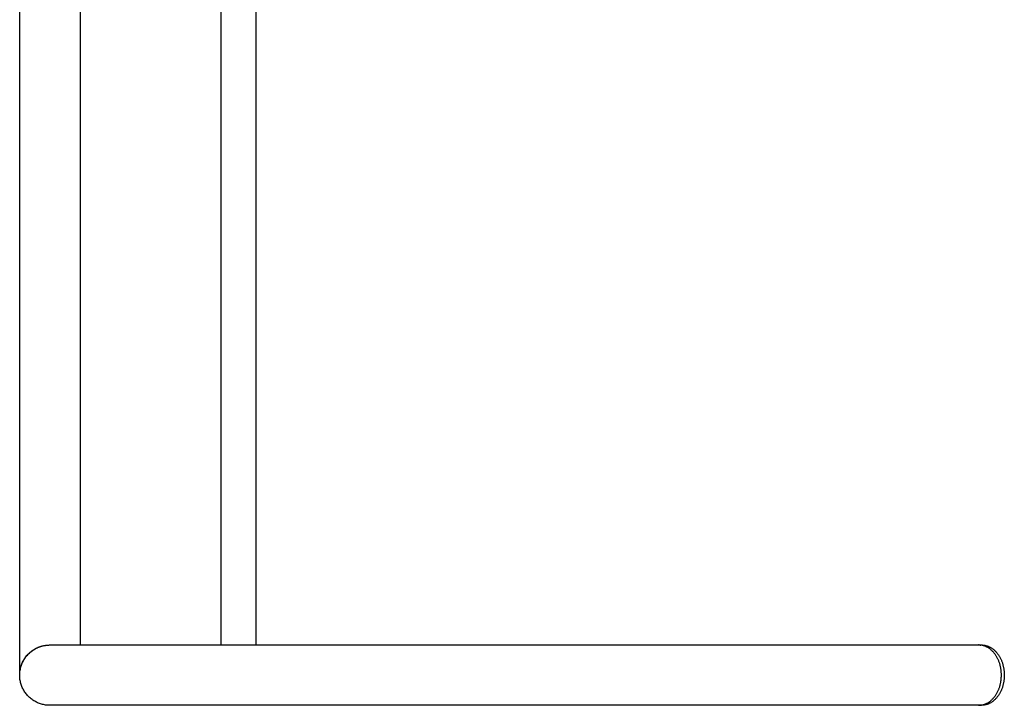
# Model space of a CAD drawing. Header units: millimetres. Extents: x 5000 to 6232, y 0 to 1346.
# Tile 5 of 11: x 5720 to 6177, y 710 to 1028. Entities that reach past the tile are written whole.
import ezdxf

# ---------------------------------------------------------------- set-up
doc = ezdxf.new("R2010")
doc.units = ezdxf.units.MM
doc.layers.add('Make2D$Sichtbar$Kurven', color=18, linetype='Continuous', true_color=0x000000)

msp = doc.modelspace()

# ---------------------------------------------------------------- linework, layer by layer
at = {"layer": 'Make2D$Sichtbar$Kurven', "color": 18, "lineweight": -3, "true_color": 0x000000}
for p, q in [((5720.01, 723.54), (5720.01, 1223.54)), ((5813.51, 737.54), (5813.51, 1223.54)), ((5829.51, 1223.54), (5829.51, 737.54)), ((5748.01, 1123.42), (5748.01, 737.54)), ((5726.77, 735.52), (5727.18, 735.76)), ((5726.92, 735.61), (5727.34, 735.85)), ((5727.18, 735.76), (5727.6, 735.99)), ((5727.34, 735.85), (5727.77, 736.07)), ((5727.6, 735.99), (5728.03, 736.2)), ((5727.77, 736.07), (5728.21, 736.28)), ((5728.03, 736.2), (5728.47, 736.4)), ((5728.21, 736.28), (5728.65, 736.48)), ((5728.47, 736.4), (5728.91, 736.58)), ((5728.65, 736.48), (5729.1, 736.65)), ((5728.91, 736.58), (5729.36, 736.74)), ((5729.1, 736.65), (5729.56, 736.82)), ((5729.36, 736.74), (5729.82, 736.9)), ((5729.56, 736.82), (5730.02, 736.96)), ((5729.82, 736.9), (5730.28, 737.03)), ((5730.02, 736.96), (5730.49, 737.09)), ((5730.28, 737.03), (5730.74, 737.15)), ((5730.49, 737.09), (5730.96, 737.21)), ((5730.74, 737.15), (5731.21, 737.26)), ((5730.96, 737.21), (5731.44, 737.3)), ((5731.21, 737.26), (5731.68, 737.34)), ((5731.44, 737.3), (5731.92, 737.38)), ((5731.68, 737.34), (5732.15, 737.42)), ((5731.92, 737.38), (5732.4, 737.45)), ((5732.15, 737.42), (5732.63, 737.47)), ((5732.4, 737.45), (5732.88, 737.49)), ((5732.63, 737.47), (5733.11, 737.51)), ((5732.88, 737.49), (5733.37, 737.53)), ((5733.11, 737.51), (5733.58, 737.53)), ((5733.37, 737.53), (5733.85, 737.54)), ((5733.58, 737.53), (5734.06, 737.54)), ((5734.06, 737.54), (6165, 737.54)), ((6165, 737.54), (6166.35, 737.54)), ((6165.25, 737.54), (6165, 737.54)), ((6165.51, 737.52), (6165.25, 737.54)), ((6165.77, 737.5), (6165.51, 737.52)), ((6165.67, 737.51), (6165.84, 737.52)), ((6166.03, 737.47), (6165.77, 737.5)), ((6165.84, 737.52), (6166.01, 737.53)), ((6166.01, 737.53), (6166.18, 737.54)), ((6166.29, 737.43), (6166.03, 737.47)), ((6166.18, 737.54), (6166.36, 737.54)), ((6166.55, 737.39), (6166.29, 737.43)), ((6166.36, 737.54), (6166.62, 737.54)), ((6166.8, 737.33), (6166.55, 737.39)), ((6166.62, 737.54), (6166.88, 737.52)), ((6167.06, 737.27), (6166.8, 737.33)), ((6166.88, 737.52), (6167.14, 737.5)), ((6167.31, 737.2), (6167.06, 737.27)), ((6167.14, 737.5), (6167.39, 737.47)), ((6167.56, 737.12), (6167.31, 737.2)), ((6167.39, 737.47), (6167.65, 737.43)), ((6167.81, 737.03), (6167.56, 737.12)), ((6167.65, 737.43), (6167.91, 737.39)), ((6168.06, 736.94), (6167.81, 737.03)), ((6167.91, 737.39), (6168.16, 737.33)), ((6168.31, 736.83), (6168.06, 736.94)), ((6168.16, 737.33), (6168.41, 737.27)), ((6168.55, 736.72), (6168.31, 736.83)), ((6168.41, 737.27), (6168.67, 737.2)), ((6168.79, 736.6), (6168.55, 736.72)), ((6168.67, 737.2), (6168.92, 737.12)), ((6169.03, 736.48), (6168.79, 736.6)), ((6168.92, 737.12), (6169.17, 737.03)), ((6169.27, 736.34), (6169.03, 736.48)), ((6169.17, 737.03), (6169.42, 736.93)), ((6169.51, 736.2), (6169.27, 736.34)), ((6169.42, 736.93), (6169.67, 736.83)), ((6169.74, 736.05), (6169.51, 736.2)), ((6169.67, 736.83), (6169.92, 736.72)), ((6169.98, 735.89), (6169.74, 736.05)), ((6169.92, 736.72), (6170.16, 736.6)), ((6170.2, 735.72), (6169.98, 735.89)), ((6170.16, 736.6), (6170.4, 736.47)), ((6170.43, 735.55), (6170.2, 735.72)), ((6170.4, 736.47), (6170.64, 736.33)), ((6170.64, 736.33), (6170.87, 736.19)), ((6170.87, 736.19), (6171.11, 736.04)), ((6171.11, 736.04), (6171.33, 735.88)), ((6171.33, 735.88), (6171.56, 735.72)), ((6171.56, 735.72), (6171.78, 735.55)), ((5722.06, 730.83), (5722.32, 731.23)), ((5722.1, 730.91), (5722.37, 731.32)), ((5722.32, 731.23), (5722.59, 731.63)), ((5722.37, 731.32), (5722.64, 731.72)), ((5722.59, 731.63), (5722.87, 732.02)), ((5722.64, 731.72), (5722.93, 732.11)), ((5722.87, 732.02), (5723.17, 732.39)), ((5722.93, 732.11), (5723.24, 732.49)), ((5723.17, 732.39), (5723.48, 732.76)), ((5723.24, 732.49), (5723.55, 732.85)), ((5723.48, 732.76), (5723.8, 733.11)), ((5723.55, 732.85), (5723.88, 733.21)), ((5723.8, 733.11), (5724.13, 733.46)), ((5723.88, 733.21), (5724.22, 733.56)), ((5724.13, 733.46), (5724.48, 733.79)), ((5724.22, 733.56), (5724.58, 733.89)), ((5724.48, 733.79), (5724.83, 734.11)), ((5724.58, 733.89), (5724.94, 734.21)), ((5724.83, 734.11), (5725.2, 734.42)), ((5724.94, 734.21), (5725.32, 734.52)), ((5725.2, 734.42), (5725.58, 734.71)), ((5725.32, 734.52), (5725.7, 734.81)), ((5725.58, 734.71), (5725.96, 735)), ((5725.7, 734.81), (5726.1, 735.09)), ((5725.96, 735), (5726.36, 735.26)), ((5726.1, 735.09), (5726.5, 735.36)), ((5726.36, 735.26), (5726.77, 735.52)), ((5726.5, 735.36), (5726.92, 735.61)), ((6170.65, 735.37), (6170.43, 735.55)), ((6170.87, 735.18), (6170.65, 735.37)), ((6171.08, 734.99), (6170.87, 735.18)), ((6171.29, 734.79), (6171.08, 734.99)), ((6171.49, 734.58), (6171.29, 734.79)), ((6171.7, 734.37), (6171.49, 734.58)), ((6171.89, 734.15), (6171.7, 734.37)), ((6171.78, 735.55), (6172, 735.37)), ((6172.09, 733.92), (6171.89, 734.15)), ((6172, 735.37), (6172.22, 735.18)), ((6172.28, 733.68), (6172.09, 733.92)), ((6172.22, 735.18), (6172.43, 734.98)), ((6172.47, 733.44), (6172.28, 733.68)), ((6172.43, 734.98), (6172.64, 734.78)), ((6172.65, 733.19), (6172.47, 733.44)), ((6172.64, 734.78), (6172.85, 734.57)), ((6172.83, 732.94), (6172.65, 733.19)), ((6173, 732.68), (6172.83, 732.94)), ((6172.85, 734.57), (6173.06, 734.36)), ((6173.17, 732.42), (6173, 732.68)), ((6173.06, 734.36), (6173.25, 734.13)), ((6173.33, 732.15), (6173.17, 732.42)), ((6173.25, 734.13), (6173.45, 733.91)), ((6173.48, 731.88), (6173.33, 732.15)), ((6173.45, 733.91), (6173.64, 733.67)), ((6173.64, 731.6), (6173.48, 731.88)), ((6173.64, 733.67), (6173.82, 733.43)), ((6173.78, 731.32), (6173.64, 731.6)), ((6173.92, 731.03), (6173.78, 731.32)), ((6173.82, 733.43), (6174, 733.19)), ((6174, 733.19), (6174.18, 732.94)), ((6174.18, 732.94), (6174.35, 732.68)), ((6174.35, 732.68), (6174.52, 732.41)), ((6174.52, 732.41), (6174.68, 732.15)), ((6174.68, 732.15), (6174.84, 731.87)), ((6174.84, 731.87), (6174.99, 731.59)), ((6174.99, 731.59), (6175.14, 731.31)), ((6175.14, 731.31), (6175.28, 731.02)), ((5720.31, 726.43), (5720.41, 726.9)), ((5720.31, 726.39), (5720.41, 726.86)), ((5720.41, 726.9), (5720.54, 727.37)), ((5720.41, 726.86), (5720.53, 727.33)), ((5720.53, 727.33), (5720.67, 727.78)), ((5720.54, 727.37), (5720.68, 727.84)), ((5720.67, 727.78), (5720.82, 728.24)), ((5720.68, 727.84), (5720.84, 728.3)), ((5720.82, 728.24), (5720.99, 728.69)), ((5720.84, 728.3), (5721.01, 728.75)), ((5720.99, 728.69), (5721.18, 729.13)), ((5721.01, 728.75), (5721.2, 729.2)), ((5721.18, 729.13), (5721.38, 729.57)), ((5721.2, 729.2), (5721.4, 729.64)), ((5721.38, 729.57), (5721.59, 729.99)), ((5721.4, 729.64), (5721.62, 730.07)), ((5721.59, 729.99), (5721.82, 730.42)), ((5721.62, 730.07), (5721.85, 730.5)), ((5721.82, 730.42), (5722.06, 730.83)), ((5721.85, 730.5), (5722.1, 730.91)), ((6174.06, 730.74), (6173.92, 731.03)), ((6174.19, 730.44), (6174.06, 730.74)), ((6174.31, 730.14), (6174.19, 730.44)), ((6174.43, 729.83), (6174.31, 730.14)), ((6174.55, 729.53), (6174.43, 729.83)), ((6174.66, 729.21), (6174.55, 729.53)), ((6174.76, 728.9), (6174.66, 729.21)), ((6174.85, 728.58), (6174.76, 728.9)), ((6174.94, 728.26), (6174.85, 728.58)), ((6175.03, 727.93), (6174.94, 728.26)), ((6175.11, 727.61), (6175.03, 727.93)), ((6175.18, 727.28), (6175.11, 727.61)), ((6175.24, 726.95), (6175.18, 727.28)), ((6175.3, 726.61), (6175.24, 726.95)), ((6175.28, 731.02), (6175.41, 730.73)), ((6175.36, 726.28), (6175.3, 726.61)), ((6175.41, 730.73), (6175.54, 730.43)), ((6175.54, 730.43), (6175.67, 730.13)), ((6175.67, 730.13), (6175.79, 729.83)), ((6175.79, 729.83), (6175.9, 729.52)), ((6175.9, 729.52), (6176.01, 729.21)), ((6176.01, 729.21), (6176.11, 728.89)), ((6176.11, 728.89), (6176.21, 728.58)), ((6176.21, 728.58), (6176.3, 728.25)), ((6176.3, 728.25), (6176.38, 727.93)), ((6176.38, 727.93), (6176.46, 727.6)), ((6176.46, 727.6), (6176.53, 727.27)), ((6176.53, 727.27), (6176.6, 726.94)), ((6176.6, 726.94), (6176.66, 726.61)), ((6176.66, 726.61), (6176.71, 726.27)), ((5720, 723.54), (5720.01, 724.02)), ((5720.01, 723.05), (5720, 723.54)), ((5720.01, 724.02), (5720.04, 724.51)), ((5720.01, 723.54), (5720.02, 724.02)), ((5720.04, 722.56), (5720.01, 723.05)), ((5720.02, 724.02), (5720.04, 724.5)), ((5720.04, 724.51), (5720.08, 724.99)), ((5720.04, 724.5), (5720.09, 724.97)), ((5720.08, 722.08), (5720.04, 722.56)), ((5720.08, 724.99), (5720.14, 725.47)), ((5720.14, 721.59), (5720.08, 722.08)), ((5720.09, 724.97), (5720.14, 725.45)), ((5720.14, 725.47), (5720.21, 725.95)), ((5720.14, 725.45), (5720.22, 725.92)), ((5720.21, 725.95), (5720.31, 726.43)), ((5720.22, 725.92), (5720.31, 726.39)), ((6175.41, 725.94), (6175.36, 726.28)), ((6175.45, 725.6), (6175.41, 725.94)), ((6175.48, 725.26), (6175.45, 725.6)), ((6175.51, 724.92), (6175.48, 725.26)), ((6175.48, 721.83), (6175.51, 722.17)), ((6175.53, 724.57), (6175.51, 724.92)), ((6175.51, 722.17), (6175.53, 722.51)), ((6175.55, 724.23), (6175.53, 724.57)), ((6175.53, 722.51), (6175.55, 722.85)), ((6175.56, 723.88), (6175.55, 724.23)), ((6175.55, 722.85), (6175.56, 723.2)), ((6175.56, 723.54), (6175.56, 723.88)), ((6175.56, 723.2), (6175.56, 723.54)), ((6176.71, 726.27), (6176.76, 725.93)), ((6176.76, 725.93), (6176.8, 725.59)), ((6176.8, 725.59), (6176.83, 725.25)), ((6176.83, 725.25), (6176.86, 724.91)), ((6176.86, 722.16), (6176.83, 721.82)), ((6176.86, 724.91), (6176.88, 724.57)), ((6176.88, 722.51), (6176.86, 722.16)), ((6176.88, 724.57), (6176.9, 724.23)), ((6176.9, 722.85), (6176.88, 722.51)), ((6176.9, 724.23), (6176.91, 723.88)), ((6176.91, 723.2), (6176.9, 722.85)), ((6176.91, 723.88), (6176.91, 723.54)), ((6176.91, 723.54), (6176.91, 723.2)), ((5720.22, 721.11), (5720.14, 721.59)), ((5720.31, 720.63), (5720.22, 721.11)), ((5720.42, 720.15), (5720.31, 720.63)), ((5720.55, 719.68), (5720.42, 720.15)), ((5720.69, 719.21), (5720.55, 719.68)), ((5720.85, 718.75), (5720.69, 719.21)), ((5721.02, 718.3), (5720.85, 718.75)), ((5721.21, 717.85), (5721.02, 718.3)), ((5721.42, 717.4), (5721.21, 717.85)), ((5721.64, 716.97), (5721.42, 717.4)), ((6174.44, 717.25), (6174.55, 717.56)), ((6174.55, 717.56), (6174.66, 717.87)), ((6174.66, 717.87), (6174.76, 718.19)), ((6174.76, 718.19), (6174.85, 718.5)), ((6174.85, 718.5), (6174.94, 718.83)), ((6174.94, 718.83), (6175.03, 719.15)), ((6175.03, 719.15), (6175.11, 719.48)), ((6175.11, 719.48), (6175.18, 719.81)), ((6175.18, 719.81), (6175.24, 720.14)), ((6175.24, 720.14), (6175.3, 720.47)), ((6175.3, 720.47), (6175.36, 720.81)), ((6175.36, 720.81), (6175.41, 721.15)), ((6175.41, 721.15), (6175.45, 721.49)), ((6175.45, 721.49), (6175.48, 721.83)), ((6175.9, 717.55), (6175.79, 717.25)), ((6176.01, 717.87), (6175.9, 717.55)), ((6176.11, 718.18), (6176.01, 717.87)), ((6176.21, 718.5), (6176.11, 718.18)), ((6176.3, 718.82), (6176.21, 718.5)), ((6176.38, 719.15), (6176.3, 718.82)), ((6176.46, 719.47), (6176.38, 719.15)), ((6176.53, 719.8), (6176.46, 719.47)), ((6176.6, 720.13), (6176.53, 719.8)), ((6176.66, 720.47), (6176.6, 720.13)), ((6176.71, 720.8), (6176.66, 720.47)), ((6176.76, 721.14), (6176.71, 720.8)), ((6176.8, 721.48), (6176.76, 721.14)), ((6176.83, 721.82), (6176.8, 721.48)), ((5721.88, 716.54), (5721.64, 716.97)), ((5722.13, 716.12), (5721.88, 716.54)), ((5722.4, 715.71), (5722.13, 716.12)), ((5722.68, 715.31), (5722.4, 715.71)), ((5722.97, 714.92), (5722.68, 715.31)), ((5723.28, 714.54), (5722.97, 714.92)), ((5723.6, 714.17), (5723.28, 714.54)), ((5723.93, 713.82), (5723.6, 714.17)), ((5724.28, 713.47), (5723.93, 713.82)), ((5724.63, 713.14), (5724.28, 713.47)), ((5725, 712.82), (5724.63, 713.14)), ((5725.38, 712.51), (5725, 712.82)), ((6171.7, 712.72), (6171.9, 712.95)), ((6171.9, 712.95), (6172.1, 713.17)), ((6172.1, 713.17), (6172.29, 713.41)), ((6172.29, 713.41), (6172.47, 713.65)), ((6172.47, 713.65), (6172.65, 713.89)), ((6172.65, 713.89), (6172.83, 714.14)), ((6172.83, 714.14), (6173, 714.4)), ((6173, 714.4), (6173.17, 714.66)), ((6173.25, 712.93), (6173.05, 712.71)), ((6173.17, 714.66), (6173.33, 714.93)), ((6173.44, 713.16), (6173.25, 712.93)), ((6173.33, 714.93), (6173.48, 715.21)), ((6173.63, 713.4), (6173.44, 713.16)), ((6173.48, 715.21), (6173.64, 715.49)), ((6173.82, 713.64), (6173.63, 713.4)), ((6173.64, 715.49), (6173.78, 715.77)), ((6173.78, 715.77), (6173.92, 716.06)), ((6174, 713.89), (6173.82, 713.64)), ((6173.92, 716.06), (6174.06, 716.35)), ((6174.18, 714.14), (6174, 713.89)), ((6174.06, 716.35), (6174.19, 716.65)), ((6174.35, 714.4), (6174.18, 714.14)), ((6174.19, 716.65), (6174.32, 716.95)), ((6174.32, 716.95), (6174.44, 717.25)), ((6174.52, 714.66), (6174.35, 714.4)), ((6174.68, 714.93), (6174.52, 714.66)), ((6174.84, 715.2), (6174.68, 714.93)), ((6174.99, 715.48), (6174.84, 715.2)), ((6175.13, 715.76), (6174.99, 715.48)), ((6175.28, 716.05), (6175.13, 715.76)), ((6175.41, 716.34), (6175.28, 716.05)), ((6175.54, 716.64), (6175.41, 716.34)), ((6175.67, 716.94), (6175.54, 716.64)), ((6175.79, 717.25), (6175.67, 716.94)), ((5725.77, 712.21), (5725.38, 712.51)), ((5726.17, 711.93), (5725.77, 712.21)), ((5726.58, 711.67), (5726.17, 711.93)), ((5727, 711.42), (5726.58, 711.67)), ((5727.43, 711.18), (5727, 711.42)), ((5727.86, 710.96), (5727.43, 711.18)), ((5728.31, 710.75), (5727.86, 710.96)), ((5728.76, 710.56), (5728.31, 710.75)), ((5729.21, 710.38), (5728.76, 710.56)), ((5729.68, 710.23), (5729.21, 710.38)), ((5730.14, 710.08), (5729.68, 710.23)), ((5730.61, 709.96), (5730.14, 710.08)), ((5731.09, 709.85), (5730.61, 709.96)), ((5731.57, 709.75), (5731.09, 709.85)), ((5732.05, 709.68), (5731.57, 709.75)), ((5732.54, 709.62), (5732.05, 709.68)), ((5733.02, 709.57), (5732.54, 709.62)), ((5733.51, 709.55), (5733.02, 709.57)), ((5734, 709.54), (5733.51, 709.55)), ((5965.57, 709.54), (5734, 709.54)), ((6165, 709.54), (5965.57, 709.54)), ((6166.35, 709.54), (6165, 709.54)), ((6165, 709.54), (6165.27, 709.54)), ((6165.27, 709.54), (6165.53, 709.56)), ((6165.53, 709.56), (6165.78, 709.58)), ((6165.78, 709.58), (6166.04, 709.61)), ((6166.04, 709.61), (6166.3, 709.65)), ((6166.3, 709.65), (6166.55, 709.69)), ((6166.61, 709.54), (6166.35, 709.54)), ((6166.55, 709.69), (6166.81, 709.75)), ((6166.86, 709.56), (6166.61, 709.54)), ((6166.81, 709.75), (6167.06, 709.81)), ((6167.12, 709.58), (6166.86, 709.56)), ((6167.06, 709.81), (6167.32, 709.88)), ((6167.38, 709.61), (6167.12, 709.58)), ((6167.32, 709.88), (6167.57, 709.96)), ((6167.64, 709.65), (6167.38, 709.61)), ((6167.57, 709.96), (6167.82, 710.05)), ((6167.9, 709.69), (6167.64, 709.65)), ((6167.82, 710.05), (6168.07, 710.15)), ((6168.16, 709.75), (6167.9, 709.69)), ((6168.07, 710.15), (6168.32, 710.25)), ((6168.41, 709.81), (6168.16, 709.75)), ((6168.32, 710.25), (6168.56, 710.36)), ((6168.66, 709.88), (6168.41, 709.81)), ((6168.56, 710.36), (6168.81, 710.48)), ((6168.92, 709.96), (6168.66, 709.88)), ((6168.81, 710.48), (6169.05, 710.61)), ((6169.17, 710.05), (6168.92, 709.96)), ((6169.05, 710.61), (6169.29, 710.75)), ((6169.41, 710.14), (6169.17, 710.05)), ((6169.29, 710.75), (6169.52, 710.89)), ((6169.66, 710.24), (6169.41, 710.14)), ((6169.52, 710.89), (6169.75, 711.04)), ((6169.9, 710.36), (6169.66, 710.24)), ((6169.75, 711.04), (6169.98, 711.2)), ((6170.15, 710.48), (6169.9, 710.36)), ((6169.98, 711.2), (6170.21, 711.36)), ((6170.39, 710.6), (6170.15, 710.48)), ((6170.21, 711.36), (6170.43, 711.53)), ((6170.63, 710.74), (6170.39, 710.6)), ((6170.43, 711.53), (6170.65, 711.71)), ((6170.86, 710.88), (6170.63, 710.74)), ((6170.65, 711.71), (6170.87, 711.9)), ((6171.1, 711.03), (6170.86, 710.88)), ((6170.87, 711.9), (6171.08, 712.1)), ((6171.08, 712.1), (6171.29, 712.3)), ((6171.33, 711.19), (6171.1, 711.03)), ((6171.29, 712.3), (6171.5, 712.51)), ((6171.56, 711.36), (6171.33, 711.19)), ((6171.5, 712.51), (6171.7, 712.72)), ((6171.78, 711.53), (6171.56, 711.36)), ((6172, 711.71), (6171.78, 711.53)), ((6172.22, 711.9), (6172, 711.71)), ((6172.43, 712.09), (6172.22, 711.9)), ((6172.64, 712.29), (6172.43, 712.09)), ((6172.85, 712.5), (6172.64, 712.29)), ((6173.05, 712.71), (6172.85, 712.5))]:
    msp.add_line(p, q, dxfattribs=at)

doc.saveas('drawing.dxf')
